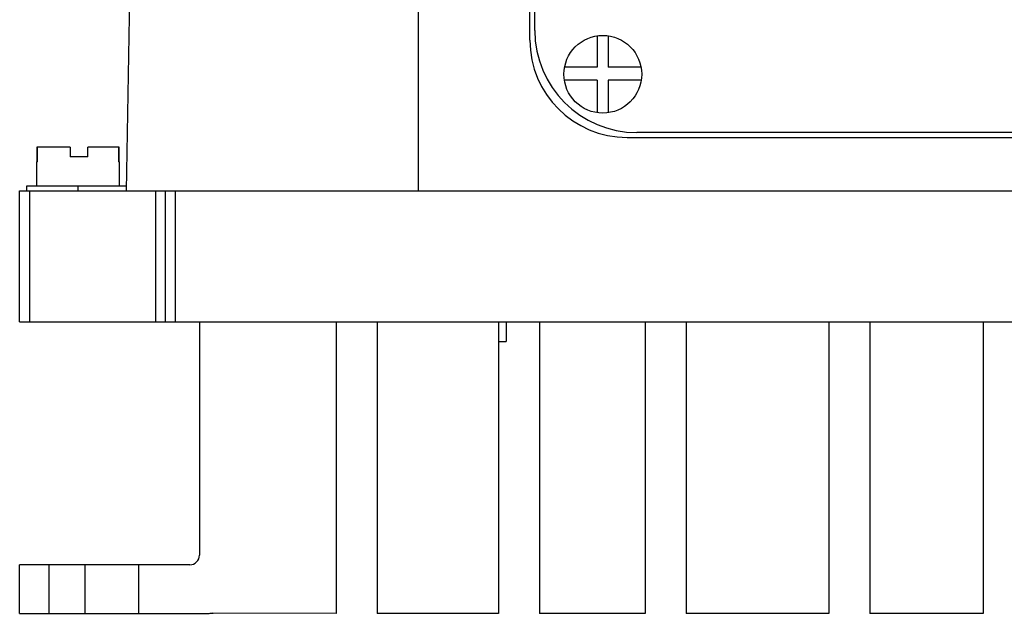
# Model space of a CAD drawing. Header units: millimetres. Extents: x 37 to 287, y 125 to 325.
# Tile 1 of 6: x 37 to 139, y 125 to 186. Entities that reach past the tile are written whole.
import ezdxf

# ---------------------------------------------------------------- set-up
doc = ezdxf.new("R2010")
doc.units = ezdxf.units.MM
doc.header["$LTSCALE"] = 29.133641
doc.layers.get('0').update_dxf_attribs({"linetype": 'CONTINUOUS'})

msp = doc.modelspace()

# ---------------------------------------------------------------- linework, layer by layer
at = {"color": 7}
for p, q in [((78.38, 294.56), (78.38, 168.06)), ((48.38, 168.06), (50.16, 269.56)), ((89.88, 183.56), (89.88, 266.56)), ((90.38, 184.56), (90.38, 263.06)), ((96.81, 184.02), (96.81, 180.79)), ((97.92, 184.03), (97.92, 180.79)), ((96.81, 180.79), (93.45, 180.79)), ((101.32, 180.79), (97.92, 180.79)), ((96.81, 179.46), (93.43, 179.46)), ((96.81, 179.46), (96.81, 176.1)), ((97.92, 179.46), (97.92, 176.1)), ((101.34, 179.46), (97.92, 179.46)), ((99.88, 173.56), (224.89, 173.56)), ((223.88, 174.06), (100.88, 174.06)), ((39.15, 172.56), (39.15, 171.06)), ((42.57, 172.56), (39.15, 172.56)), ((39.21, 171.06), (39.21, 172.56)), ((42.57, 172.56), (42.57, 171.56)), ((44.41, 171.56), (44.41, 172.56)), ((47.62, 172.56), (44.41, 172.56)), ((47.56, 172.56), (47.56, 171.06)), ((47.62, 171.06), (47.62, 172.56)), ((44.41, 171.56), (42.57, 171.56)), ((39.13, 171.06), (39.13, 168.56)), ((39.21, 171.06), (39.13, 171.06)), ((47.63, 171.06), (47.56, 171.06)), ((47.63, 171.06), (47.63, 168.56)), ((38.13, 168.06), (38.13, 168.56)), ((38.13, 168.56), (48.39, 168.56)), ((43.38, 168.56), (43.38, 168.06)), ((37.38, 154.56), (37.38, 168.06)), ((37.38, 168.06), (287.38, 168.06)), ((38.38, 168.06), (38.38, 154.56)), ((51.38, 154.56), (51.38, 168.06)), ((52.38, 154.56), (52.38, 168.06)), ((53.38, 168.06), (53.38, 154.56)), ((37.38, 154.56), (287.38, 154.56)), ((55.88, 154.56), (55.88, 130.56)), ((69.95, 154.56), (69.95, 124.56)), ((74.16, 154.56), (74.16, 124.56)), ((86.66, 154.56), (86.66, 124.56)), ((87.44, 154.56), (87.44, 152.56)), ((90.87, 154.56), (90.87, 124.56)), ((101.73, 154.56), (101.73, 124.56)), ((105.94, 154.56), (105.94, 124.56)), ((120.63, 154.56), (120.63, 124.56)), ((124.84, 154.56), (124.84, 124.56)), ((136.52, 154.56), (136.52, 124.56)), ((86.66, 152.56), (87.44, 152.56)), ((37.38, 124.56), (37.38, 129.56)), ((54.88, 129.56), (37.38, 129.56)), ((40.38, 129.56), (40.38, 124.56)), ((44.13, 124.56), (44.13, 129.56)), ((49.63, 124.56), (49.63, 129.56)), ((37.38, 124.56), (56.88, 124.56)), ((69.95, 124.56), (57.25, 124.58)), ((86.66, 124.56), (74.16, 124.56)), ((101.73, 124.56), (90.87, 124.56)), ((120.63, 124.56), (105.94, 124.56)), ((136.52, 124.56), (124.84, 124.56))]:
    msp.add_line(p, q, dxfattribs=at)
msp.add_circle((97.38, 180.06), 4, dxfattribs=at)
for centre, radius, start, end in [((100.88, 184.56), 10.5, 180, 270), ((99.88, 183.56), 10, 179.9989, 269.9989), ((54.88, 130.56), 1, 270, 360), ((56.88, 128.56), 4, 270, 275.8405)]:
    msp.add_arc(centre, radius, start, end, dxfattribs=at)

doc.saveas('drawing.dxf')
